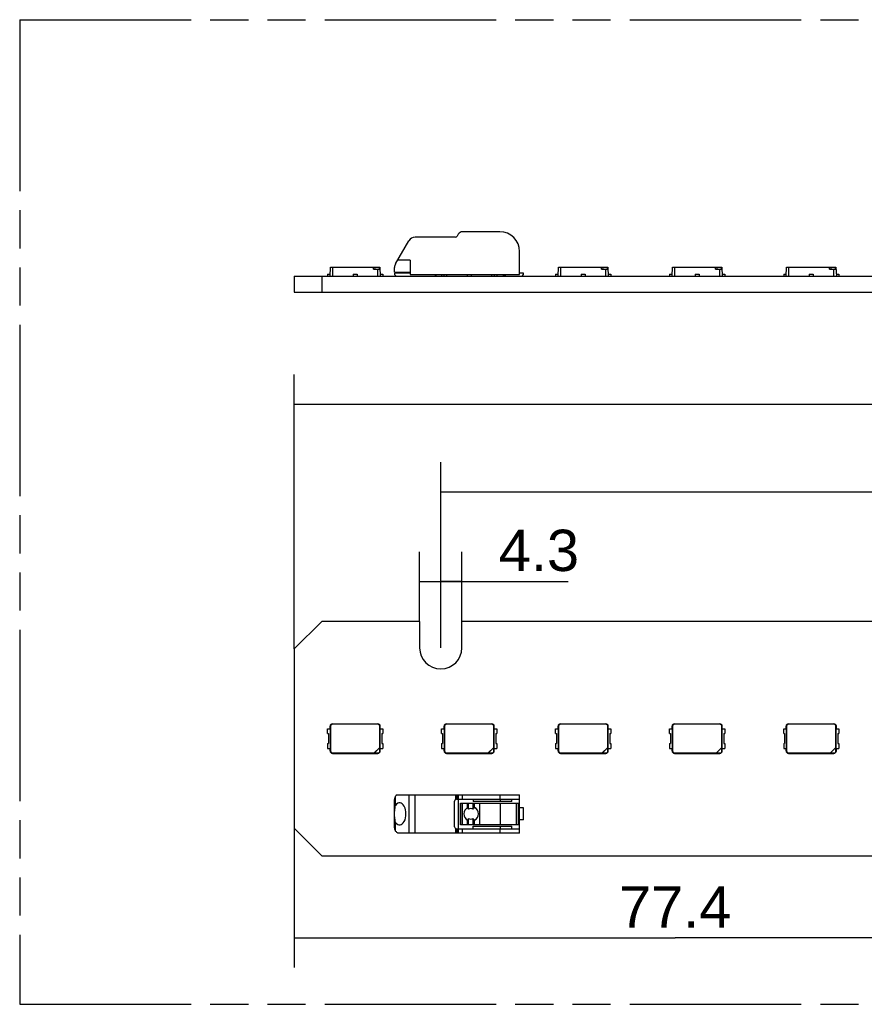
# Model space of a CAD drawing. Header units: millimetres. Extents: x 0 to 210, y 0 to 297.
# Tile 3 of 10: x 50 to 93, y 133 to 183. Entities that reach past the tile are written whole.
import ezdxf
from ezdxf.enums import TextEntityAlignment as Align

# ---------------------------------------------------------------- set-up
doc = ezdxf.new("R2010")
doc.units = ezdxf.units.MM
doc.header["$LTSCALE"] = 19.36
doc.linetypes.add('PHANTOM', pattern=[0.8, 0.45, -0.05, 0.1, -0.05, 0.1, -0.05])
doc.layers.get('0').update_dxf_attribs({"linetype": 'CONTINUOUS'})
doc.layers.add('DEFAULT_3', color=7, linetype='PHANTOM')
doc.layers.add('Z_DIM_2D', color=7, linetype='CONTINUOUS')
doc.styles.add('TEXTSTYLE_3', font='helveticaneueltw1g-ltcn.otf')
doc.styles.add('TEXTSTYLE_4', font='gdt', dxfattribs={"width": 0.7})
doc.dimstyles.new('DIMSTYLE_1', dxfattribs={"dimtxt": 2.1, "dimasz": 3.5, "dimexe": 1.5, "dimexo": 0, "dimgap": 0.525, "dimtad": 1, "dimdec": 3, "dimlfac": 2, "dimdsep": 46, "dimtxsty": 'TEXTSTYLE_3', "dimcen": 0.09, "dimclrt": 5, "dimadec": 0, "dimazin": 0, "dimtp": 0.1, "dimtm": 0.1, "dimtfac": 1, "dimtdec": 3, "dimtofl": 0, "dimtmove": 0, "dimatfit": 3, "dimfxl": 0, "dimtolj": 1, "dimarcsym": 0})
doc.dimstyles.new('DIMSTYLE_2', dxfattribs={"dimtxt": 2.1, "dimasz": 3.5, "dimexe": 1.5, "dimexo": 0, "dimgap": 0.525, "dimtad": 1, "dimdec": 3, "dimlfac": 2, "dimdsep": 46, "dimtxsty": 'TEXTSTYLE_3', "dimcen": 0.09, "dimclrt": 5, "dimadec": 0, "dimazin": 0, "dimtp": 0.3, "dimtm": 0.3, "dimtfac": 1, "dimtdec": 3, "dimtofl": 0, "dimtmove": 0, "dimatfit": 3, "dimfxl": 0, "dimtolj": 1, "dimarcsym": 0})
doc.dimstyles.new('DIMSTYLE_3', dxfattribs={"dimtxt": 2.1, "dimasz": 3.5, "dimexe": 1.5, "dimexo": 0, "dimgap": 0.525, "dimtad": 1, "dimdec": 3, "dimlfac": 2, "dimdsep": 46, "dimtxsty": 'TEXTSTYLE_3', "dimcen": 0.09, "dimclrt": 5, "dimadec": 0, "dimazin": 0, "dimtol": 1, "dimtp": 0.4, "dimtm": 0.4, "dimtfac": 1, "dimtdec": 3, "dimtofl": 0, "dimtmove": 0, "dimatfit": 3, "dimfxl": 0, "dimtolj": 1, "dimarcsym": 0})
doc.dimstyles.new('DIMSTYLE_6', dxfattribs={"dimtxt": 2.1, "dimasz": 3.5, "dimexe": 1.5, "dimexo": 0, "dimgap": 0.525, "dimtad": 1, "dimdec": 1, "dimlfac": 2, "dimdsep": 46, "dimtxsty": 'TEXTSTYLE_3', "dimcen": 0.09, "dimclrt": 5, "dimadec": 0, "dimazin": 0, "dimtp": 0.3, "dimtm": 0.3, "dimtfac": 1, "dimtdec": 1, "dimtofl": 0, "dimtmove": 0, "dimatfit": 3, "dimfxl": 0, "dimtolj": 1, "dimarcsym": 0})

# ---------------------------------------------------------------- blocks, each defined once
blk = doc.blocks.new('*D1')
at = {"layer": 'Z_DIM_2D', "color": 2, "linetype": 'Continuous'}
for p, q in [((70.437, 152.124), (70.437, 155.657)), ((72.587, 152.124), (72.587, 155.657)), ((70.437, 154.157), (71.512, 154.157)), ((72.587, 154.157), (71.512, 154.157)), ((71.512, 154.157), (77.982, 154.157))]:
    blk.add_line(p, q, dxfattribs=at)
at = {"layer": 'Z_DIM_2D', "color": 5, "linetype": 'Continuous', "style": 'TEXTSTYLE_3'}
blk.add_text('4.3', height=2.1, dxfattribs=at).set_placement((74.456, 154.682))
blk = doc.blocks.new('_NONE')
blk = doc.blocks.new('*D3')
at = {"layer": 'Z_DIM_2D', "color": 2, "linetype": 'Continuous'}
for p, q in [((64.063, 141.624), (64.063, 134.55)), ((102.763, 141.674), (102.763, 134.55)), ((64.063, 136.05), (83.413, 136.05)), ((102.763, 136.05), (83.413, 136.05))]:
    blk.add_line(p, q, dxfattribs=at)
at = {"layer": 'Z_DIM_2D', "color": 5, "linetype": 'Continuous', "style": 'TEXTSTYLE_3'}
blk.add_text('77.4', height=2.1, dxfattribs=at).set_placement((83.413, 136.575), align=Align.CENTER)
blk = doc.blocks.new('*D8')
at = {"layer": 'Z_DIM_2D', "color": 2, "linetype": 'Continuous'}
for p, q in [((64.063, 150.724), (64.063, 164.663)), ((133.963, 150.724), (133.963, 164.663)), ((64.063, 163.163), (99.013, 163.163)), ((133.963, 163.163), (99.013, 163.163))]:
    blk.add_line(p, q, dxfattribs=at)
at = {"layer": 'Z_DIM_2D', "color": 5, "linetype": 'Continuous'}
for s, height, style, p in [('139.8', 2.1, 'TEXTSTYLE_3', (96.921, 163.688)), ('`', 1.47, 'TEXTSTYLE_4', (100.953, 164.003)), ('0.4', 1.47, 'TEXTSTYLE_3', (103.044, 164.003))]:
    blk.add_text(s, height=height, dxfattribs=dict(at, style=style)).set_placement(p, align=Align.CENTER)
blk = doc.blocks.new('*D9')
at = {"layer": 'Z_DIM_2D', "color": 2, "linetype": 'Continuous'}
for p, q in [((71.512, 150.787), (71.512, 160.205)), ((126.515, 150.787), (126.515, 160.205)), ((71.512, 158.705), (99.014, 158.705)), ((126.515, 158.705), (99.014, 158.705))]:
    blk.add_line(p, q, dxfattribs=at)
at = {"layer": 'Z_DIM_2D', "color": 5, "linetype": 'Continuous', "style": 'TEXTSTYLE_3'}
blk.add_text('110', height=2.1, dxfattribs=at).set_placement((99.014, 159.23), align=Align.CENTER)

msp = doc.modelspace()

# ---------------------------------------------------------------- linework, layer by layer
at = {"color": 7, "linetype": 'Continuous'}
for p, q in [((72.2554, 171.63825), (70.21313, 171.63825)), ((72.39974, 171.78825), (72.342, 171.68825)), ((74.51313, 171.91325), (72.61624, 171.91325)), ((69.21337, 170.28162), (69.88837, 171.45075)), ((75.51313, 169.73825), (75.51313, 170.91325)), ((65.88813, 169.66325), (65.91172, 170.11325)), ((65.91172, 170.11325), (68.41455, 170.11325)), ((68.09671, 170.01325), (68.41979, 170.01325)), ((68.41455, 170.11325), (68.43813, 169.66325)), ((69.16313, 169.86325), (69.16313, 170.09412)), ((69.96313, 170.47575), (69.32546, 170.47575)), ((69.96313, 170.47575), (69.96313, 169.73825)), ((77.46813, 169.66325), (77.49172, 170.11325)), ((77.49172, 170.11325), (79.99455, 170.11325)), ((79.67671, 170.01325), (79.99979, 170.01325)), ((79.99455, 170.11325), (80.01813, 169.66325)), ((83.25813, 169.66325), (83.28172, 170.11325)), ((83.28172, 170.11325), (85.78455, 170.11325)), ((85.46671, 170.01325), (85.78979, 170.01325)), ((85.78455, 170.11325), (85.80813, 169.66325)), ((89.04813, 169.66325), (89.07172, 170.11325)), ((89.07172, 170.11325), (91.57455, 170.11325)), ((91.25671, 170.01325), (91.57979, 170.01325)), ((91.57455, 170.11325), (91.59813, 169.66325)), ((64.06313, 169.66325), (64.06313, 168.83825)), ((64.06313, 169.66325), (133.96313, 169.66325)), ((65.46313, 169.66325), (65.46313, 168.83825)), ((65.76313, 169.76325), (65.76313, 169.66325)), ((65.76313, 169.76325), (65.89075, 169.76325)), ((67.06313, 169.76325), (67.06313, 169.66325)), ((67.06313, 169.76325), (67.26313, 169.76325)), ((67.26313, 169.76325), (67.26313, 169.66325)), ((68.43551, 169.76325), (68.56313, 169.76325)), ((68.56313, 169.76325), (68.56313, 169.66325)), ((69.16313, 169.86325), (69.96313, 169.86325)), ((69.16313, 169.81325), (69.16313, 169.73825)), ((69.96313, 169.81325), (69.16313, 169.81325)), ((69.16313, 169.73825), (69.23813, 169.66325)), ((69.96313, 169.73825), (75.51313, 169.73825)), ((71.22341, 169.69136), (71.32397, 169.73825)), ((71.55313, 169.73825), (71.55313, 169.66325)), ((71.67813, 169.66325), (71.68207, 169.73825)), ((72.85313, 169.73825), (72.85313, 169.66325)), ((73.05313, 169.73825), (73.05313, 169.66325)), ((74.2242, 169.73825), (74.22813, 169.66325)), ((74.35313, 169.73825), (74.35313, 169.66325)), ((75.71313, 169.81325), (75.51313, 169.81325)), ((75.63813, 169.66325), (75.71313, 169.73825)), ((75.71313, 169.73825), (75.71313, 169.81325)), ((77.34313, 169.76325), (77.34313, 169.66325)), ((77.34313, 169.76325), (77.47075, 169.76325)), ((78.64313, 169.76325), (78.64313, 169.66325)), ((78.64313, 169.76325), (78.84313, 169.76325)), ((78.84313, 169.76325), (78.84313, 169.66325)), ((80.01551, 169.76325), (80.14313, 169.76325)), ((80.14313, 169.76325), (80.14313, 169.66325)), ((83.13313, 169.76325), (83.13313, 169.66325)), ((83.13313, 169.76325), (83.26075, 169.76325)), ((84.43313, 169.76325), (84.43313, 169.66325)), ((84.43313, 169.76325), (84.63313, 169.76325)), ((84.63313, 169.76325), (84.63313, 169.66325)), ((85.80551, 169.76325), (85.93313, 169.76325)), ((85.93313, 169.76325), (85.93313, 169.66325)), ((88.92313, 169.76325), (88.92313, 169.66325)), ((88.92313, 169.76325), (89.05075, 169.76325)), ((90.22313, 169.76325), (90.22313, 169.66325)), ((90.22313, 169.76325), (90.42313, 169.76325)), ((90.42313, 169.76325), (90.42313, 169.66325)), ((91.59551, 169.76325), (91.72313, 169.76325)), ((91.72313, 169.76325), (91.72313, 169.66325)), ((64.06313, 168.83825), (133.96313, 168.83825)), ((64.06313, 150.72417), (65.46313, 152.12417)), ((70.43731, 152.12417), (65.46313, 152.12417)), ((70.43731, 152.12417), (70.43731, 150.7865)), ((72.58731, 150.78651), (72.58731, 152.12417)), ((125.5152, 152.12417), (72.58731, 152.12417)), ((64.06313, 150.72417), (64.06313, 141.62417)), ((65.76313, 146.42417), (65.76313, 146.67417)), ((65.76313, 146.67417), (65.89338, 146.67417)), ((65.88813, 146.67417), (65.88813, 146.79917)), ((65.89338, 146.67417), (65.89338, 145.67417)), ((65.91172, 146.79917), (65.91172, 145.54917)), ((66.01313, 146.92417), (68.31313, 146.92417)), ((68.31313, 146.90059), (66.01313, 146.90059)), ((68.41455, 145.7656), (68.41455, 146.79917)), ((68.43289, 145.67417), (68.43289, 146.67417)), ((68.43289, 146.67417), (68.56313, 146.67417)), ((68.43813, 146.67417), (68.43813, 146.79917)), ((68.56313, 146.67417), (68.56313, 146.42417)), ((71.55313, 146.42417), (71.55313, 146.67417)), ((71.55313, 146.67417), (71.68338, 146.67417)), ((71.67813, 146.67417), (71.67813, 146.79917)), ((71.68338, 146.67417), (71.68338, 145.67417)), ((71.70172, 146.79917), (71.70172, 145.54917)), ((71.80313, 146.92417), (74.10313, 146.92417)), ((74.10313, 146.90059), (71.80313, 146.90059)), ((74.20455, 145.7656), (74.20455, 146.79917)), ((74.22289, 145.67417), (74.22289, 146.67417)), ((74.22289, 146.67417), (74.35313, 146.67417)), ((74.22813, 146.67417), (74.22813, 146.79917)), ((74.35313, 146.67417), (74.35313, 146.42417)), ((77.34313, 146.42417), (77.34313, 146.67417)), ((77.34313, 146.67417), (77.47338, 146.67417)), ((77.46813, 146.67417), (77.46813, 146.79917)), ((77.47338, 146.67417), (77.47338, 145.67417)), ((77.49172, 146.79917), (77.49172, 145.54917)), ((77.59313, 146.92417), (79.89313, 146.92417)), ((79.89313, 146.90059), (77.59313, 146.90059)), ((79.99455, 145.7656), (79.99455, 146.79917)), ((80.01289, 145.67417), (80.01289, 146.67417)), ((80.01289, 146.67417), (80.14313, 146.67417)), ((80.01813, 146.67417), (80.01813, 146.79917)), ((80.14313, 146.67417), (80.14313, 146.42417)), ((83.13313, 146.42417), (83.13313, 146.67417)), ((83.13313, 146.67417), (83.26338, 146.67417)), ((83.25813, 146.67417), (83.25813, 146.79917)), ((83.26338, 146.67417), (83.26338, 145.67417)), ((83.28172, 146.79917), (83.28172, 145.54917)), ((83.38313, 146.92417), (85.68313, 146.92417)), ((85.68313, 146.90059), (83.38313, 146.90059)), ((85.78455, 145.7656), (85.78455, 146.79917)), ((85.80289, 145.67417), (85.80289, 146.67417)), ((85.80289, 146.67417), (85.93313, 146.67417)), ((85.80813, 146.67417), (85.80813, 146.79917)), ((85.93313, 146.67417), (85.93313, 146.42417)), ((88.92313, 146.42417), (88.92313, 146.67417)), ((88.92313, 146.67417), (89.05338, 146.67417)), ((89.04813, 146.67417), (89.04813, 146.79917)), ((89.05338, 146.67417), (89.05338, 145.67417)), ((89.07172, 146.79917), (89.07172, 145.54917)), ((89.17313, 146.92417), (91.47313, 146.92417)), ((91.47313, 146.90059), (89.17313, 146.90059)), ((91.57455, 145.7656), (91.57455, 146.79917)), ((91.59289, 145.67417), (91.59289, 146.67417)), ((91.59289, 146.67417), (91.72313, 146.67417)), ((91.59813, 146.67417), (91.59813, 146.79917)), ((91.72313, 146.67417), (91.72313, 146.42417)), ((65.76313, 146.42417), (65.80833, 146.42417)), ((65.80833, 146.42417), (65.80833, 145.92417)), ((68.51793, 146.42417), (68.51793, 145.92417)), ((68.51793, 146.42417), (68.56313, 146.42417)), ((71.55313, 146.42417), (71.59833, 146.42417)), ((71.59833, 146.42417), (71.59833, 145.92417)), ((74.30793, 146.42417), (74.30793, 145.92417)), ((74.30793, 146.42417), (74.35313, 146.42417)), ((77.34313, 146.42417), (77.38833, 146.42417)), ((77.38833, 146.42417), (77.38833, 145.92417)), ((80.09793, 146.42417), (80.09793, 145.92417)), ((80.09793, 146.42417), (80.14313, 146.42417)), ((83.13313, 146.42417), (83.17833, 146.42417)), ((83.17833, 146.42417), (83.17833, 145.92417)), ((85.88793, 146.42417), (85.88793, 145.92417)), ((85.88793, 146.42417), (85.93313, 146.42417)), ((88.92313, 146.42417), (88.96833, 146.42417)), ((88.96833, 146.42417), (88.96833, 145.92417)), ((91.67793, 146.42417), (91.67793, 145.92417)), ((91.67793, 146.42417), (91.72313, 146.42417)), ((65.76313, 145.92417), (65.76313, 145.67417)), ((65.76313, 145.92417), (65.80833, 145.92417)), ((65.76313, 145.67417), (65.89075, 145.67417)), ((65.88813, 145.54917), (65.88813, 145.67417)), ((68.15075, 145.47014), (68.39217, 145.71156)), ((68.39587, 145.70786), (68.15445, 145.46643)), ((68.41979, 145.54917), (68.41979, 145.7656)), ((68.43551, 145.67417), (68.56313, 145.67417)), ((68.43813, 145.54917), (68.43813, 145.67417)), ((68.51793, 145.92417), (68.56313, 145.92417)), ((68.56313, 145.92417), (68.56313, 145.67417)), ((71.55313, 145.92417), (71.55313, 145.67417)), ((71.55313, 145.92417), (71.59833, 145.92417)), ((71.55313, 145.67417), (71.68075, 145.67417)), ((71.67813, 145.54917), (71.67813, 145.67417)), ((73.94075, 145.47014), (74.18217, 145.71156)), ((74.18587, 145.70786), (73.94445, 145.46643)), ((74.20979, 145.54917), (74.20979, 145.7656)), ((74.22551, 145.67417), (74.35313, 145.67417)), ((74.22813, 145.54917), (74.22813, 145.67417)), ((74.30793, 145.92417), (74.35313, 145.92417)), ((74.35313, 145.92417), (74.35313, 145.67417)), ((77.34313, 145.92417), (77.34313, 145.67417)), ((77.34313, 145.92417), (77.38833, 145.92417)), ((77.34313, 145.67417), (77.47075, 145.67417)), ((77.46813, 145.54917), (77.46813, 145.67417)), ((79.73075, 145.47014), (79.97217, 145.71156)), ((79.97587, 145.70786), (79.73445, 145.46643)), ((79.99979, 145.54917), (79.99979, 145.7656)), ((80.01551, 145.67417), (80.14313, 145.67417)), ((80.01813, 145.54917), (80.01813, 145.67417)), ((80.09793, 145.92417), (80.14313, 145.92417)), ((80.14313, 145.92417), (80.14313, 145.67417)), ((83.13313, 145.92417), (83.13313, 145.67417)), ((83.13313, 145.92417), (83.17833, 145.92417)), ((83.13313, 145.67417), (83.26075, 145.67417)), ((83.25813, 145.54917), (83.25813, 145.67417)), ((85.52075, 145.47014), (85.76217, 145.71156)), ((85.76587, 145.70786), (85.52445, 145.46643)), ((85.78979, 145.54917), (85.78979, 145.7656)), ((85.80551, 145.67417), (85.93313, 145.67417)), ((85.80813, 145.54917), (85.80813, 145.67417)), ((85.88793, 145.92417), (85.93313, 145.92417)), ((85.93313, 145.92417), (85.93313, 145.67417)), ((88.92313, 145.92417), (88.92313, 145.67417)), ((88.92313, 145.92417), (88.96833, 145.92417)), ((88.92313, 145.67417), (89.05075, 145.67417)), ((89.04813, 145.54917), (89.04813, 145.67417)), ((91.31075, 145.47014), (91.55217, 145.71156)), ((91.55587, 145.70786), (91.31445, 145.46643)), ((91.57979, 145.54917), (91.57979, 145.7656)), ((91.59551, 145.67417), (91.72313, 145.67417)), ((91.59813, 145.54917), (91.59813, 145.67417)), ((91.67793, 145.92417), (91.72313, 145.92417)), ((91.72313, 145.92417), (91.72313, 145.67417)), ((66.01313, 145.44776), (68.09671, 145.44776)), ((66.01313, 145.42417), (68.31313, 145.42417)), ((67.06313, 145.42942), (67.26313, 145.42942)), ((67.06313, 145.42417), (67.06313, 145.42679)), ((67.26313, 145.42417), (67.26313, 145.42679)), ((68.09671, 145.44252), (68.31313, 145.44252)), ((71.80313, 145.44776), (73.88671, 145.44776)), ((71.80313, 145.42417), (74.10313, 145.42417)), ((72.85313, 145.42942), (73.05313, 145.42942)), ((72.85313, 145.42417), (72.85313, 145.42679)), ((73.05313, 145.42417), (73.05313, 145.42679)), ((73.88671, 145.44252), (74.10313, 145.44252)), ((77.59313, 145.44776), (79.67671, 145.44776)), ((77.59313, 145.42417), (79.89313, 145.42417)), ((78.64313, 145.42942), (78.84313, 145.42942)), ((78.64313, 145.42417), (78.64313, 145.42679)), ((78.84313, 145.42417), (78.84313, 145.42679)), ((79.67671, 145.44252), (79.89313, 145.44252)), ((83.38313, 145.44776), (85.46671, 145.44776)), ((83.38313, 145.42417), (85.68313, 145.42417)), ((84.43313, 145.42942), (84.63313, 145.42942)), ((84.43313, 145.42417), (84.43313, 145.42679)), ((84.63313, 145.42417), (84.63313, 145.42679)), ((85.46671, 145.44252), (85.68313, 145.44252)), ((89.17313, 145.44776), (91.25671, 145.44776)), ((89.17313, 145.42417), (91.47313, 145.42417)), ((90.22313, 145.42942), (90.42313, 145.42942)), ((90.22313, 145.42417), (90.22313, 145.42679)), ((90.42313, 145.42417), (90.42313, 145.42679)), ((91.25671, 145.44252), (91.47313, 145.44252)), ((69.16313, 141.63407), (69.16313, 143.08223)), ((69.29354, 143.32417), (75.51313, 143.32417)), ((72.31313, 143.09917), (75.51313, 143.09917)), ((72.41313, 141.59917), (72.41313, 143.09917)), ((73.16313, 143.09917), (73.16313, 142.97417)), ((75.11313, 142.97417), (75.11313, 143.09917)), ((75.51313, 141.37417), (75.51313, 143.32417)), ((72.21313, 141.69917), (72.21313, 142.99917)), ((72.50909, 141.79917), (72.50909, 142.89917)), ((72.50909, 142.89917), (75.46313, 142.89917)), ((72.87357, 142.66616), (72.87357, 142.89917)), ((72.91246, 142.58349), (72.91246, 142.89917)), ((73.16212, 142.58422), (73.16212, 142.89917)), ((75.11313, 142.97417), (73.16313, 142.97417)), ((73.22184, 142.67279), (73.22184, 142.89917)), ((73.49569, 141.79917), (73.49569, 142.89917)), ((75.36313, 141.79917), (75.36313, 142.89917)), ((75.71313, 142.64917), (75.51313, 142.64917)), ((75.71313, 142.04917), (75.71313, 142.64917)), ((72.87357, 141.79917), (72.87357, 142.03219)), ((72.91246, 141.79917), (72.91246, 142.11486)), ((73.16212, 141.79917), (73.16212, 142.11413)), ((73.22184, 141.79917), (73.22184, 142.02556)), ((75.71313, 142.04917), (75.51313, 142.04917)), ((65.46313, 140.22417), (64.06313, 141.62417)), ((72.31313, 141.59917), (75.51313, 141.59917)), ((75.46313, 141.79917), (72.50909, 141.79917)), ((73.16313, 141.59917), (73.16313, 141.72417)), ((73.16313, 141.72417), (75.11313, 141.72417)), ((75.11313, 141.59917), (75.11313, 141.72417)), ((75.51313, 141.37417), (69.32546, 141.37417)), ((65.46313, 140.22417), (132.56313, 140.22417))]:
    msp.add_line(p, q, dxfattribs=at)
at = {"color": 9, "linetype": 'Continuous'}
for p, q in [((66.01313, 170.11325), (66.01313, 169.66325)), ((68.09671, 170.01325), (68.09671, 170.11325)), ((68.15075, 170.11325), (68.15445, 170.01325)), ((68.31313, 169.66325), (68.31313, 170.01325)), ((68.39587, 170.01325), (68.39217, 170.11325)), ((77.59313, 170.11325), (77.59313, 169.66325)), ((79.67671, 170.01325), (79.67671, 170.11325)), ((79.73075, 170.11325), (79.73445, 170.01325)), ((79.89313, 169.66325), (79.89313, 170.01325)), ((79.97587, 170.01325), (79.97217, 170.11325)), ((83.38313, 170.11325), (83.38313, 169.66325)), ((85.46671, 170.01325), (85.46671, 170.11325)), ((85.52075, 170.11325), (85.52445, 170.01325)), ((85.68313, 169.66325), (85.68313, 170.01325)), ((85.76587, 170.01325), (85.76217, 170.11325)), ((89.17313, 170.11325), (89.17313, 169.66325)), ((91.25671, 170.01325), (91.25671, 170.11325)), ((91.31075, 170.11325), (91.31445, 170.01325)), ((91.47313, 169.66325), (91.47313, 170.01325)), ((91.55587, 170.01325), (91.55217, 170.11325)), ((71.80313, 169.73825), (71.80313, 169.66325)), ((74.10313, 169.66325), (74.10313, 169.73825)), ((65.91172, 146.79917), (65.88813, 146.79917)), ((66.01313, 146.92417), (66.01313, 146.90059)), ((68.31313, 146.90059), (68.31313, 146.92417)), ((68.43813, 146.79917), (68.41455, 146.79917)), ((71.70172, 146.79917), (71.67813, 146.79917)), ((71.80313, 146.92417), (71.80313, 146.90059)), ((74.10313, 146.90059), (74.10313, 146.92417)), ((74.22813, 146.79917), (74.20455, 146.79917)), ((77.49172, 146.79917), (77.46813, 146.79917)), ((77.59313, 146.92417), (77.59313, 146.90059)), ((79.89313, 146.90059), (79.89313, 146.92417)), ((80.01813, 146.79917), (79.99455, 146.79917)), ((83.28172, 146.79917), (83.25813, 146.79917)), ((83.38313, 146.92417), (83.38313, 146.90059)), ((85.68313, 146.90059), (85.68313, 146.92417)), ((85.80813, 146.79917), (85.78455, 146.79917)), ((89.07172, 146.79917), (89.04813, 146.79917)), ((89.17313, 146.92417), (89.17313, 146.90059)), ((91.47313, 146.90059), (91.47313, 146.92417)), ((91.59813, 146.79917), (91.57455, 146.79917)), ((65.88813, 145.54917), (65.91172, 145.54917)), ((68.39587, 145.70786), (68.39217, 145.71156)), ((68.41455, 145.7656), (68.41979, 145.7656)), ((68.41979, 145.54917), (68.43813, 145.54917)), ((71.67813, 145.54917), (71.70172, 145.54917)), ((74.18587, 145.70786), (74.18217, 145.71156)), ((74.20455, 145.7656), (74.20979, 145.7656)), ((74.20979, 145.54917), (74.22813, 145.54917)), ((77.46813, 145.54917), (77.49172, 145.54917)), ((79.97587, 145.70786), (79.97217, 145.71156)), ((79.99455, 145.7656), (79.99979, 145.7656)), ((79.99979, 145.54917), (80.01813, 145.54917)), ((83.25813, 145.54917), (83.28172, 145.54917)), ((85.76587, 145.70786), (85.76217, 145.71156)), ((85.78455, 145.7656), (85.78979, 145.7656)), ((85.78979, 145.54917), (85.80813, 145.54917)), ((89.04813, 145.54917), (89.07172, 145.54917)), ((91.55587, 145.70786), (91.55217, 145.71156)), ((91.57455, 145.7656), (91.57979, 145.7656)), ((91.57979, 145.54917), (91.59813, 145.54917)), ((66.01313, 145.44776), (66.01313, 145.42417)), ((68.09671, 145.44252), (68.09671, 145.44776)), ((68.15075, 145.47014), (68.15445, 145.46643)), ((68.31313, 145.42417), (68.31313, 145.44252)), ((71.80313, 145.44776), (71.80313, 145.42417)), ((73.88671, 145.44252), (73.88671, 145.44776)), ((73.94075, 145.47014), (73.94445, 145.46643)), ((74.10313, 145.42417), (74.10313, 145.44252)), ((77.59313, 145.44776), (77.59313, 145.42417)), ((79.67671, 145.44252), (79.67671, 145.44776)), ((79.73075, 145.47014), (79.73445, 145.46643)), ((79.89313, 145.42417), (79.89313, 145.44252)), ((83.38313, 145.44776), (83.38313, 145.42417)), ((85.46671, 145.44252), (85.46671, 145.44776)), ((85.52075, 145.47014), (85.52445, 145.46643)), ((85.68313, 145.42417), (85.68313, 145.44252)), ((89.17313, 145.44776), (89.17313, 145.42417)), ((91.25671, 145.44252), (91.25671, 145.44776)), ((91.31075, 145.47014), (91.31445, 145.46643)), ((91.47313, 145.42417), (91.47313, 145.44252)), ((69.21337, 142.78417), (69.21337, 143.24371)), ((69.88837, 143.32417), (69.88837, 141.37417)), ((70.21313, 141.37417), (70.21313, 143.32417)), ((72.2554, 143.32417), (72.2554, 143.08082)), ((72.342, 143.09917), (72.342, 143.32417)), ((72.39974, 143.32417), (72.39974, 143.09917)), ((72.61624, 143.09917), (72.61624, 143.32417)), ((74.51313, 143.32417), (74.51313, 143.09917)), ((74.52084, 143.09917), (74.52084, 142.97417)), ((72.51432, 142.89917), (72.51432, 141.79917)), ((72.61942, 141.79917), (72.61942, 142.89917)), ((74.52512, 142.89917), (74.52512, 141.79917)), ((74.5425, 141.79917), (74.5425, 142.89917)), ((75.46313, 141.79917), (75.46313, 142.89917)), ((69.21337, 141.47683), (69.21337, 141.91418)), ((72.2554, 141.61752), (72.2554, 141.37417)), ((72.342, 141.37417), (72.342, 141.59917)), ((72.39974, 141.59917), (72.39974, 141.37417)), ((72.61624, 141.37417), (72.61624, 141.59917)), ((74.51313, 141.59917), (74.51313, 141.37417)), ((74.52084, 141.72417), (74.52084, 141.59917))]:
    msp.add_line(p, q, dxfattribs=at)
at = {"color": 7, "linetype": 'Continuous'}
for centre, radius, start, end in [((70.21313, 171.26325), 0.375, 90, 150), ((72.2554, 171.73825), 0.1, 270, 330), ((72.61624, 171.66325), 0.25, 90, 150), ((74.51313, 170.91325), 1, 0, 90), ((69.53813, 170.09412), 0.375, 150, 180), ((74.86313, 170.03825), 0.375, 233.174027, 270), ((71.51231, 150.78651), 1.075, 180.000163, 360), ((66.01313, 146.79917), 0.125, 90, 180), ((66.01313, 146.79917), 0.10142, 90, 180), ((68.31313, 146.79917), 0.125, 0, 90), ((68.31313, 146.79917), 0.10142, 0, 90), ((71.80313, 146.79917), 0.125, 90, 180), ((71.80313, 146.79917), 0.10142, 90, 180), ((74.10313, 146.79917), 0.125, 0, 90), ((74.10313, 146.79917), 0.10142, 0, 90), ((77.59313, 146.79917), 0.125, 90, 180), ((77.59313, 146.79917), 0.10142, 90, 180), ((79.89313, 146.79917), 0.125, 0, 90), ((79.89313, 146.79917), 0.10142, 0, 90), ((83.38313, 146.79917), 0.125, 90, 180), ((83.38313, 146.79917), 0.10142, 90, 180), ((85.68313, 146.79917), 0.125, 0, 90), ((85.68313, 146.79917), 0.10142, 0, 90), ((89.17313, 146.79917), 0.125, 90, 180), ((89.17313, 146.79917), 0.10142, 90, 180), ((91.47313, 146.79917), 0.125, 0, 90), ((91.47313, 146.79917), 0.10142, 0, 90), ((66.01313, 145.54917), 0.125, 180, 270), ((66.01313, 145.54917), 0.10142, 180, 270), ((68.31313, 145.54917), 0.125, 270, 360), ((68.31313, 145.54917), 0.10666, 270, 360), ((68.33813, 145.7656), 0.07642, 315, 360), ((68.33813, 145.7656), 0.08166, 315, 360), ((71.80313, 145.54917), 0.125, 180, 270), ((71.80313, 145.54917), 0.10142, 180, 270), ((74.10313, 145.54917), 0.125, 270, 360), ((74.10313, 145.54917), 0.10666, 270, 360), ((74.12813, 145.7656), 0.07642, 315, 360), ((74.12813, 145.7656), 0.08166, 315, 360), ((77.59313, 145.54917), 0.125, 180, 270), ((77.59313, 145.54917), 0.10142, 180, 270), ((79.89313, 145.54917), 0.125, 270, 360), ((79.89313, 145.54917), 0.10666, 270, 360), ((79.91813, 145.7656), 0.07642, 315, 360), ((79.91813, 145.7656), 0.08166, 315, 360), ((83.38313, 145.54917), 0.125, 180, 270), ((83.38313, 145.54917), 0.10142, 180, 270), ((85.68313, 145.54917), 0.125, 270, 360), ((85.68313, 145.54917), 0.10666, 270, 360), ((85.70813, 145.7656), 0.07642, 315, 360), ((85.70813, 145.7656), 0.08166, 315, 360), ((89.17313, 145.54917), 0.125, 180, 270), ((89.17313, 145.54917), 0.10142, 180, 270), ((91.47313, 145.54917), 0.125, 270, 360), ((91.47313, 145.54917), 0.10666, 270, 360), ((91.49813, 145.7656), 0.07642, 315, 360), ((91.49813, 145.7656), 0.08166, 315, 360), ((68.09671, 145.52417), 0.07642, 270, 315), ((68.09671, 145.52417), 0.08166, 270, 315), ((73.88671, 145.52417), 0.07642, 270, 315), ((73.88671, 145.52417), 0.08166, 270, 315), ((79.67671, 145.52417), 0.07642, 270, 315), ((79.67671, 145.52417), 0.08166, 270, 315), ((85.46671, 145.52417), 0.07642, 270, 315), ((85.46671, 145.52417), 0.08166, 270, 315), ((91.25671, 145.52417), 0.07642, 270, 315), ((91.25671, 145.52417), 0.08166, 270, 315), ((72.31313, 142.99917), 0.1, 90, 180), ((73.04513, 142.34927), 0.36034, 118.430881, 241.569119), ((73.03798, 142.3499), 0.26517, 62.084985, 118.250067), ((73.0622, 142.34902), 0.36071, 296.269007, 63.730993), ((73.03798, 142.34845), 0.26517, 241.749933, 297.915015), ((72.31313, 141.69917), 0.1, 180, 270)]:
    msp.add_arc(centre, radius, start, end, dxfattribs=at)
for centre, major_axis, start_param, end_param in [((69.57105, 142.33475), (0, 1.1), 0.4522318, 0.59824812), ((69.41928, 142.34917), (0, 0.5625), 2.45485656, 6.96992141), ((69.5648, 142.39307), (0, 1.1), -3.72798178, -3.52800882)]:
    msp.add_ellipse(centre, major_axis=major_axis, ratio=0.57735027, start_param=start_param, end_param=end_param, dxfattribs=at)
for points, knots in [([(69.21337, 143.24371), (69.19544, 143.22253), (69.16857, 143.16964), (69.16313, 143.11177), (69.16313, 143.08223)], [0, 0, 0, 0, 0.48443766, 1, 1, 1, 1]), ([(69.21337, 142.78417), (69.18726, 142.74709), (69.16273, 142.64521), (69.16313, 142.54627), (69.16313, 142.49174)], [0, 0, 0, 0, 0.45403604, 1, 1, 1, 1]), ([(72.91246, 142.58349), (72.90763, 142.60028), (72.89761, 142.62924), (72.88227, 142.65632), (72.87357, 142.66616)], [0, 0, 0, 0, 0.5709202, 1, 1, 1, 1]), ([(73.22184, 142.67279), (73.20891, 142.66405), (73.18484, 142.6359), (73.16945, 142.60323), (73.16212, 142.58422)], [0, 0, 0, 0, 0.43384124, 1, 1, 1, 1]), ([(69.16313, 142.20661), (69.16313, 142.15208), (69.16272, 142.05314), (69.18726, 141.95126), (69.21337, 141.91418)], [0, 0, 0, 0, 0.54596554, 1, 1, 1, 1]), ([(72.87357, 142.03219), (72.88227, 142.04203), (72.89761, 142.06911), (72.90763, 142.09806), (72.91246, 142.11486)], [0, 0, 0, 0, 0.4290798, 1, 1, 1, 1]), ([(73.16212, 142.11413), (73.16945, 142.09512), (73.18484, 142.06245), (73.20891, 142.0343), (73.22184, 142.02556)], [0, 0, 0, 0, 0.56615876, 1, 1, 1, 1]), ([(69.16313, 141.63407), (69.16313, 141.60528), (69.16869, 141.54872), (69.19556, 141.49733), (69.21337, 141.47683)], [0, 0, 0, 0, 0.5145923, 1, 1, 1, 1])]:
    msp.add_open_spline(points, degree=3, knots=knots, dxfattribs=at)
at = {"layer": 'DEFAULT_3', "color": 91, "linetype": 'PHANTOM', "true_color": 0x80ff80}
for p, q in [((50.12864, 182.68), (50.12864, 132.68)), ((50.12864, 182.68), (150.12864, 182.68)), ((50.12864, 132.68), (150.12864, 132.68))]:
    msp.add_line(p, q, dxfattribs=at)

# ---------------------------------------------------------------- dimensions: what is measured, and where the dimension line sits
at = {"layer": 'Z_DIM_2D', "color": 2, "linetype": 'Continuous'}
for base, p1, p2, dimstyle, picture, middle in [((64.06313, 163.16327), (133.96313, 150.72417), (64.06313, 150.72417), 'DIMSTYLE_3', '*D8', (99.01313, 163.16327)), ((70.43731, 154.15711), (72.58731, 152.12417), (70.43731, 152.12417), 'DIMSTYLE_1', '*D1', (76.2031, 154.15711))]:
    dim = msp.add_linear_dim(base=base, p1=p1, p2=p2, angle=180, dimstyle=dimstyle, override={"dimblk1": 'NONE', "dimblk2": 'NONE', "dimsah": 1}, dxfattribs=at)
    dim.commit()
    dim.dimension.update_dxf_attribs({"geometry": picture, "text_midpoint": middle, "dimtype": 160})
for base, p1, p2, dimstyle, picture, middle in [((126.5152, 158.70477), (71.51231, 150.78651), (126.5152, 150.78651), 'DIMSTYLE_6', '*D9', (99.05685, 158.70477)), ((102.76313, 136.05023), (64.06313, 141.62417), (102.76313, 141.67417), 'DIMSTYLE_2', '*D3', (83.42489, 136.05023))]:
    dim = msp.add_linear_dim(base=base, p1=p1, p2=p2, dimstyle=dimstyle, override={"dimblk1": 'NONE', "dimblk2": 'NONE', "dimsah": 1}, dxfattribs=at)
    dim.commit()
    dim.dimension.update_dxf_attribs({"geometry": picture, "text_midpoint": middle, "dimtype": 160})

doc.saveas('drawing.dxf')
